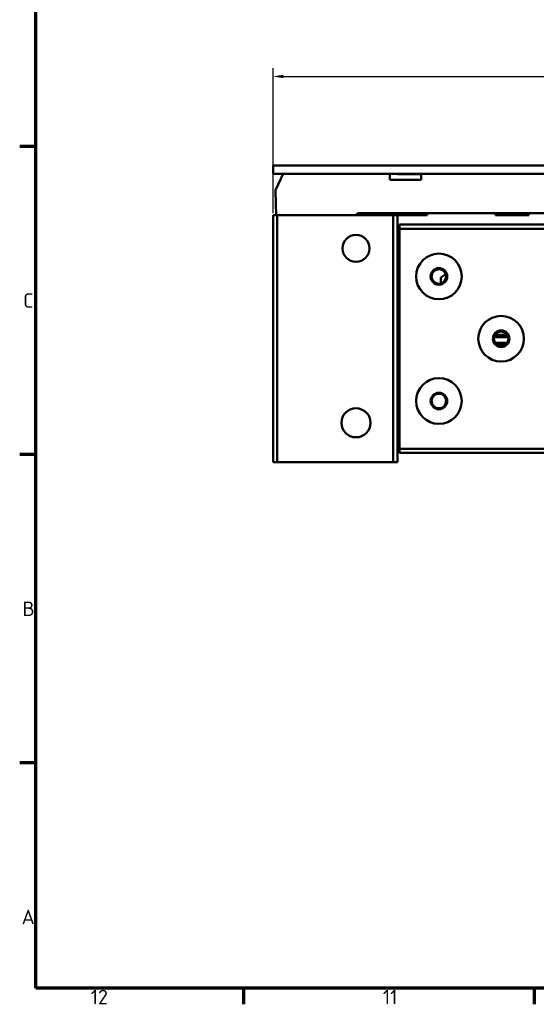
# Model space of a CAD drawing. Header units: millimetres. Extents: x 0 to 1891, y -60 to 594.
# Tile 1 of 118: x 16 to 141, y 16 to 253. Entities that reach past the tile are written whole.
import ezdxf

# ---------------------------------------------------------------- set-up
doc = ezdxf.new("R2010")
doc.units = ezdxf.units.MM
doc.layers.get('0').update_dxf_attribs({"lineweight": 25})
for name, color, linetype, lineweight in [('Bemaßung (ISO)', 7, 'Continuous', 25), ('Rahmen (ISO)', 7, 'Continuous', 70), ('Sichtbar (ISO)', 7, 'Continuous', 50)]:
    doc.layers.add(name, color=color, linetype=linetype, lineweight=lineweight)
doc.styles.add('Notiztext (DIN)', font='isocpeur.ttf')
doc.dimstyles.new('Standard (DIN)', dxfattribs={"dimtxt": 3.5, "dimasz": 2.5, "dimexe": 2, "dimexo": 0.5, "dimgap": 0.5, "dimtad": 1, "dimrnd": 1e-08, "dimtxsty": 'Notiztext (DIN)', "dimcen": 0.09, "dimdle": 10, "dimclrd": 256, "dimclre": 256, "dimclrt": 256, "dimadec": 0, "dimazin": 0, "dimtfac": 1, "dimtmove": 0, "dimatfit": 3, "dimfxl": 1, "dimtolj": 1, "dimtzin": 0, "dimlwd": -1, "dimlwe": -1, "dimarcsym": 0})

# ---------------------------------------------------------------- blocks, each defined once
blk = doc.blocks.new('Ränder Vorgaberahmen')
at = {"layer": 'Rahmen (ISO)'}
for p, q in [((20, 222.75), (16.1, 222.75)), ((20, 148.5), (16.1, 148.5)), ((20, 74.25), (16.1, 74.25)), ((70.08, 20), (70.08, 16.1)), ((140.17, 20), (140.17, 16.1))]:
    blk.add_line(p, q, dxfattribs=at)
at = {"layer": 'Rahmen (ISO)', "flags": 128}
blk.add_lwpolyline([(20, 20), (20, 574), (821, 574), (821, 20), (20, 20)], dxfattribs=at)
at = {"layer": 'Rahmen (ISO)', "char_height": 3.5, "attachment_point": 7, "style": 'Notiztext (DIN)'}
for s, insert in [('C', (16.93, 183.88)), ('B', (16.75, 109.63)), ('A', (16.58, 35.38)), ('12', (33.24, 16.1)), ('11', (103.67, 16.1))]:
    blk.add_mtext(s, dxfattribs=dict(at, insert=insert))
blk = doc.blocks.new('*D20')
at = {"layer": 'Bemaßung (ISO)', "transparency": 16777216}
for p, q in [((77.19, 206.68), (77.19, 241.61)), ((79.69, 239.61), (324.69, 239.61)), ((327.19, 206.68), (327.19, 241.61))]:
    blk.add_line(p, q, dxfattribs=at)
for points in [[(79.69, 240.02), (79.69, 239.19), (77.19, 239.61)], [(324.69, 240.02), (324.69, 239.19), (327.19, 239.61)]]:
    blk.add_solid(points, dxfattribs=at)
at = {"layer": 'Defpoints', "color": 0, "transparency": 16777216}
for p in [(327.19, 239.61), (77.19, 206.18), (327.19, 206.18)]:
    blk.add_point(p, dxfattribs=at)
at = {"layer": 'Bemaßung (ISO)', "transparency": 16777216, "insert": (198.86, 243.61), "char_height": 3.5, "attachment_point": 1, "style": 'Notiztext (DIN)'}
blk.add_mtext('\\A1;250', dxfattribs=at)

msp = doc.modelspace()

# ---------------------------------------------------------------- linework, layer by layer
at = {"layer": 'Sichtbar (ISO)'}
for p, q in [((327.038, 218.18), (77.188, 218.18)), ((77.188, 218.18), (77.188, 216.18)), ((327.038, 216.18), (77.188, 216.18)), ((79.613, 216.18), (77.854, 212.399)), ((105.333, 214.68), (105.333, 216.18)), ((107.318, 216.18), (107.318, 216.08)), ((112.933, 216.08), (107.318, 216.08)), ((112.933, 216.18), (112.933, 214.68)), ((105.333, 214.68), (112.933, 214.68)), ((77.761, 211.943), (77.963, 206.18)), ((97.613, 206.68), (97.113, 206.18)), ((191.613, 206.68), (97.613, 206.68)), ((102.603, 206.68), (102.603, 206.18)), ((106.318, 206.68), (106.318, 206.18)), ((114.318, 206.68), (114.318, 206.18)), ((130.863, 206.68), (130.863, 206.18)), ((138.863, 206.68), (138.863, 206.18)), ((78.188, 206.18), (77.188, 206.18)), ((77.188, 146.68), (77.188, 206.18)), ((78.188, 146.68), (78.188, 206.18)), ((106.188, 206.18), (78.188, 206.18)), ((107.188, 206.18), (106.188, 206.18)), ((106.188, 146.68), (106.188, 206.18)), ((107.188, 146.68), (107.188, 206.18)), ((114.318, 206.18), (107.188, 206.18)), ((138.863, 206.18), (130.863, 206.18)), ((296.688, 203.93), (107.688, 203.93)), ((107.688, 203.93), (107.688, 202.93)), ((160.188, 202.93), (107.688, 202.93)), ((107.688, 202.93), (107.688, 149.93)), ((107.688, 197.18), (107.188, 197.18)), ((117.688, 191.18), (118.857, 191.958)), ((117.688, 189.753), (117.688, 191.18)), ((130.48, 176.807), (133.897, 176.807)), ((130.641, 177.246), (133.736, 177.246)), ((133.679, 177.346), (130.698, 177.346)), ((133.625, 175.43), (130.752, 175.43)), ((131.281, 174.933), (133.095, 174.933)), ((107.688, 155.68), (107.188, 155.68)), ((296.688, 149.93), (107.688, 149.93)), ((107.688, 149.93), (107.688, 148.93)), ((296.688, 148.93), (107.688, 148.93)), ((77.188, 146.68), (78.188, 146.68)), ((106.188, 146.68), (78.188, 146.68)), ((106.188, 146.68), (107.188, 146.68))]:
    msp.add_line(p, q, dxfattribs=at)
for centre, radius in [((97.188, 198.18), 3.25), ((117.188, 191.43), 5.5), ((117.188, 191.43), 2), ((117.188, 191.43), 1.75), ((132.188, 176.43), 5.5), ((132.188, 176.43), 2), ((132.188, 176.43), 1.75), ((117.188, 161.43), 5.5), ((117.188, 161.43), 2), ((117.188, 161.43), 1.75), ((97.188, 156.18), 3.5)]:
    msp.add_circle(centre, radius, dxfattribs=at)
msp.add_arc((78.761, 211.977), 1, 155.04348, 182, dxfattribs=at)

# ---------------------------------------------------------------- block references
msp.add_blockref('Ränder Vorgaberahmen', (0, 0))

# ---------------------------------------------------------------- dimensions: what is measured, and where the dimension line sits
at = {"layer": 'Bemaßung (ISO)'}
dim = msp.add_linear_dim(base=(327.188, 239.607), p1=(77.188, 206.18), p2=(327.188, 206.18), angle=180, dimstyle='Standard (DIN)', override={"dimgap": 0.5, "dimdec": 2, "dimtol": 0, "dimlim": 0, "dimtp": 0, "dimtm": 0, "dimtdec": 2, "dimtofl": 0, "dimatfit": 1}, dxfattribs=at)
dim.commit()
dim.dimension.update_dxf_attribs({"geometry": '*D20', "text_midpoint": (202.188, 239.607), "dimtype": 160})

doc.saveas('drawing.dxf')
